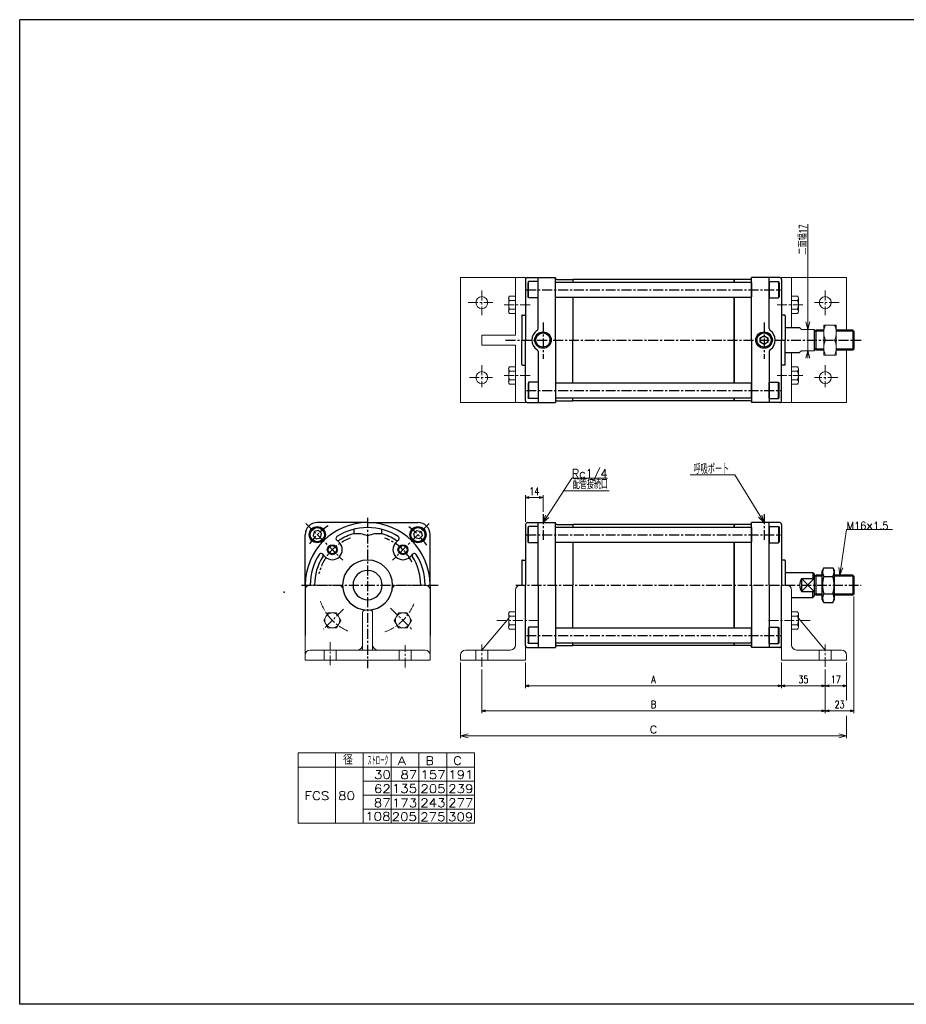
# Model space of a CAD drawing. Header units: millimetres. Extents: x -559 to 559, y -400 to 400.
# Tile 1 of 2: x -559 to 151, y -388 to 400. Entities that reach past the tile are written whole.
import ezdxf
from ezdxf.enums import TextEntityAlignment as Align

# ---------------------------------------------------------------- set-up
doc = ezdxf.new("R2010")
doc.units = ezdxf.units.MM
doc.header["$LTSCALE"] = 0.25
doc.header["$PDSIZE"] = 1
doc.linetypes.add('CENTER', pattern=[50.8, 31.75, -6.35, 6.35, -6.35])
doc.layers.add('Layer0016', color=7, linetype='Continuous')
doc.layers.add('ZUWAKU', color=7, linetype='Continuous')
doc.styles.add('dcStyle0', font='txt.shx', dxfattribs={"width": 0.777778, "bigfont": 'bigfont'})
doc.dimstyles.new('DaDimRotatedStyle', dxfattribs={"dimtxt": 6, "dimasz": 3.000002, "dimexe": 2, "dimexo": 1, "dimgap": 2, "dimtad": 3, "dimdsep": 46, "dimtxsty": 'dcStyle0', "dimblk1": 'OPEN30', "dimblk2": 'OPEN30', "dimsah": 1, "dimcen": 0.09, "dimclrd": 4, "dimclre": 4, "dimclrt": 4, "dimadec": 0, "dimazin": 2, "dimtfac": 1, "dimtdec": 4, "dimtmove": 0, "dimatfit": 0, "dimfxl": 1, "dimarcsym": 0})

# ---------------------------------------------------------------- blocks, each defined once
blk = doc.blocks.new('DC_GROUP_Φ80_1')
at = {"color": 4, "linetype": 'Continuous', "lineweight": 18}
for p, q in [((37.05, -2.46), (32.55, 1.82)), ((37.05, -2.46), (33.93, 2.66)), ((35.3, 3.5), (37.05, -2.46))]:
    blk.add_line(p, q, dxfattribs=at)
blk = doc.blocks.new('DC_GROUP_Φ80_2')
at = {"color": 4, "linetype": 'Continuous', "lineweight": 18}
for p, q in [((72.19, 152.09), (70.58, 158.09)), ((73.8, 158.09), (72.19, 152.09)), ((72.19, 152.09), (72.19, 158.09))]:
    blk.add_line(p, q, dxfattribs=at)
blk = doc.blocks.new('DC_GROUP_Φ80_3')
at = {"color": 4, "linetype": 'Continuous', "lineweight": 18}
for p, q in [((70.58, 129.09), (72.19, 135.09)), ((72.19, 135.09), (73.8, 129.09)), ((72.19, 135.09), (72.19, 129.09))]:
    blk.add_line(p, q, dxfattribs=at)
blk = doc.blocks.new('DC_GROUP_Φ80_18')
at = {"color": 4, "linetype": 'Continuous', "lineweight": 13}
for p, q in [((94.88, 155.59), (84.88, 155.59)), ((84.88, 155.59), (84.88, 131.59)), ((94.88, 131.59), (94.88, 155.59)), ((86.24, 143.59), (93.53, 143.59)), ((84.88, 131.59), (94.88, 131.59))]:
    blk.add_line(p, q, dxfattribs=at)
for centre, start, end in [((98.77, 149.59), 154.41023, 205.58977), ((81, 149.59), 334.41023, 25.58977), ((98.77, 137.59), 154.41023, 205.58977), ((81, 137.59), 334.41023, 25.58977)]:
    blk.add_arc(centre, 13.89, start, end, dxfattribs=at)
blk = doc.blocks.new('DC_GROUP_Φ80_20')
at = {"color": 4, "linetype": 'Continuous', "lineweight": 18}
for p, q in [((97.63, -44.46), (96.93, -38.29)), ((97.63, -44.46), (98.52, -38.53)), ((100.11, -38.77), (97.63, -44.46))]:
    blk.add_line(p, q, dxfattribs=at)
blk = doc.blocks.new('DC_GROUP_Φ80_19')
at = {"color": 4, "linetype": 'Continuous', "lineweight": 13}
for p, q in [((97.63, -44.46), (103.09, -7.97)), ((103.09, -7.97), (139.78, -7.97))]:
    blk.add_line(p, q, dxfattribs=at)
at = {"linetype": 'Continuous'}
blk.add_blockref('DC_GROUP_Φ80_20', (0, 0), dxfattribs=at)
at = {"color": 4, "style": 'dcStyle0', "width": 0.777778}
blk.add_text('M16×1.5', height=6, dxfattribs=at).set_placement((103.09, -7.97), (136.69, -7.97), align=Align.FIT)
blk = doc.blocks.new('DC_GROUP_Φ80_22')
at = {"color": 4, "linetype": 'Continuous', "lineweight": 18}
for p, q in [((-139.95, -2.46), (-138.05, 3.45)), ((-139.95, -2.46), (-136.7, 2.58)), ((-135.35, 1.71), (-139.95, -2.46))]:
    blk.add_line(p, q, dxfattribs=at)
blk = doc.blocks.new('DC_GROUP_Φ80_21')
at = {"color": 4, "linetype": 'Continuous', "lineweight": 13}
for p, q in [((-139.95, -2.46), (-116.94, 33.21)), ((-116.94, 33.21), (-88.24, 33.21))]:
    blk.add_line(p, q, dxfattribs=at)
at = {"linetype": 'Continuous'}
blk.add_blockref('DC_GROUP_Φ80_22', (0, 0), dxfattribs=at)
at = {"color": 4, "style": 'dcStyle0', "width": 0.82}
blk.add_text('Rc1/4', height=7, dxfattribs=at).set_placement((-116.94, 33.21), (-88.24, 33.21), align=Align.FIT)
blk = doc.blocks.new('DC_GROUP_Φ80_25')
at = {"color": 4, "linetype": 'Continuous', "lineweight": 13}
for p, q in [((-312.13, -74.75), (-315.59, -80.75)), ((-305.2, -74.75), (-312.13, -74.75)), ((-301.73, -80.75), (-305.2, -74.75)), ((-315.59, -80.75), (-312.13, -86.75)), ((-305.2, -86.75), (-301.73, -80.75)), ((-312.13, -86.75), (-305.2, -86.75))]:
    blk.add_line(p, q, dxfattribs=at)
blk.add_circle((-308.66, -80.75), 6, dxfattribs=at)
blk = doc.blocks.new('DC_GROUP_Φ80_26')
at = {"color": 4, "linetype": 'Continuous', "lineweight": 13}
for p, q in [((-255.56, -74.75), (-259.02, -80.75)), ((-248.63, -74.75), (-255.56, -74.75)), ((-245.17, -80.75), (-248.63, -74.75)), ((-259.02, -80.75), (-255.56, -86.75)), ((-248.63, -86.75), (-245.17, -80.75)), ((-255.56, -86.75), (-248.63, -86.75))]:
    blk.add_line(p, q, dxfattribs=at)
blk.add_circle((-252.09, -80.75), 6, dxfattribs=at)
blk = doc.blocks.new('DC_GROUP_Φ80_27')
at = {"color": 4, "linetype": 'Continuous', "lineweight": 13}
for p, q in [((-167.45, -75.55), (-167.45, -85.94)), ((-161.95, -73.82), (-166.77, -73.82)), ((-161.95, -77.28), (-166.77, -77.28)), ((-161.95, -73.82), (-161.95, -87.68)), ((-161.95, -84.21), (-166.77, -84.21)), ((-161.95, -87.68), (-166.77, -87.68))]:
    blk.add_line(p, q, dxfattribs=at)
for centre, radius, start, end in [((-164.91, -75.55), 2.55, 137.11671, 222.88329), ((-158.29, -80.75), 9.16, 157.78069, 202.21931), ((-164.91, -85.94), 2.55, 137.11671, 222.88329)]:
    blk.add_arc(centre, radius, start, end, dxfattribs=at)
blk = doc.blocks.new('DC_GROUP_Φ80_28')
at = {"color": 4, "linetype": 'Continuous', "lineweight": 13}
for p, q in [((-167.45, 120.5), (-167.45, 110.11)), ((-161.95, 122.23), (-166.77, 122.23)), ((-161.95, 118.77), (-166.77, 118.77)), ((-161.95, 122.23), (-161.95, 108.37)), ((-161.95, 111.84), (-166.77, 111.84)), ((-161.95, 108.37), (-166.77, 108.37))]:
    blk.add_line(p, q, dxfattribs=at)
for centre, radius, start, end in [((-164.91, 120.5), 2.55, 137.11671, 222.88329), ((-158.29, 115.3), 9.16, 157.78069, 202.21931), ((-164.91, 110.11), 2.55, 137.11671, 222.88329)]:
    blk.add_arc(centre, radius, start, end, dxfattribs=at)
blk = doc.blocks.new('DC_GROUP_Φ80_29')
at = {"color": 4, "linetype": 'Continuous', "lineweight": 13}
for p, q in [((-167.45, 177.07), (-167.45, 166.68)), ((-161.95, 178.8), (-166.77, 178.8)), ((-161.95, 175.34), (-166.77, 175.34)), ((-161.95, 178.8), (-161.95, 164.94)), ((-161.95, 168.41), (-166.77, 168.41)), ((-161.95, 164.94), (-166.77, 164.94))]:
    blk.add_line(p, q, dxfattribs=at)
for centre, radius, start, end in [((-164.91, 177.07), 2.55, 137.11671, 222.88329), ((-158.29, 171.87), 9.16, 157.78069, 202.21931), ((-164.91, 166.68), 2.55, 137.11671, 222.88329)]:
    blk.add_arc(centre, radius, start, end, dxfattribs=at)
blk = doc.blocks.new('DC_GROUP_Φ80_30')
at = {"color": 4, "linetype": 'Continuous', "lineweight": 13}
for p, q in [((59.05, 164.94), (59.05, 178.8)), ((59.05, 178.8), (63.87, 178.8)), ((59.05, 175.34), (63.87, 175.34)), ((64.55, 166.68), (64.55, 177.07)), ((59.05, 168.41), (63.87, 168.41)), ((59.05, 164.94), (63.87, 164.94))]:
    blk.add_line(p, q, dxfattribs=at)
for centre, radius, start, end in [((62, 177.07), 2.55, 317.11671, 42.88329), ((55.39, 171.87), 9.16, 337.78069, 22.21931), ((62, 166.68), 2.55, 317.11671, 42.88329)]:
    blk.add_arc(centre, radius, start, end, dxfattribs=at)
blk = doc.blocks.new('DC_GROUP_Φ80_31')
at = {"color": 4, "linetype": 'Continuous', "lineweight": 13}
for p, q in [((59.05, 108.37), (59.05, 122.23)), ((59.05, 122.23), (63.87, 122.23)), ((59.05, 118.77), (63.87, 118.77)), ((64.55, 110.11), (64.55, 120.5)), ((59.05, 111.84), (63.87, 111.84)), ((59.05, 108.37), (63.87, 108.37))]:
    blk.add_line(p, q, dxfattribs=at)
for centre, radius, start, end in [((62, 120.5), 2.55, 317.11671, 42.88329), ((55.39, 115.3), 9.16, 337.78069, 22.21931), ((62, 110.11), 2.55, 317.11671, 42.88329)]:
    blk.add_arc(centre, radius, start, end, dxfattribs=at)
blk = doc.blocks.new('DC_GROUP_Φ80_32')
at = {"color": 4, "linetype": 'Continuous', "lineweight": 13}
for p, q in [((59.05, -87.68), (59.05, -73.82)), ((59.05, -73.82), (63.87, -73.82)), ((59.05, -77.28), (63.87, -77.28)), ((64.55, -85.94), (64.55, -75.55)), ((59.05, -84.21), (63.87, -84.21)), ((59.05, -87.68), (63.87, -87.68))]:
    blk.add_line(p, q, dxfattribs=at)
for centre, radius, start, end in [((62, -75.55), 2.55, 317.11671, 42.88329), ((55.39, -80.75), 9.16, 337.78069, 22.21931), ((62, -85.94), 2.55, 317.11671, 42.88329)]:
    blk.add_arc(centre, radius, start, end, dxfattribs=at)
blk = doc.blocks.new('DC_GROUP_Φ80_36')
at = {"color": 4, "linetype": 'Continuous', "lineweight": 18}
for p, q in [((-205.95, -173.03), (-199.95, -171.42)), ((-199.95, -174.64), (-205.95, -173.03)), ((-205.95, -173.03), (-199.95, -173.03))]:
    blk.add_line(p, q, dxfattribs=at)
blk = doc.blocks.new('DC_GROUP_Φ80_37')
at = {"color": 4, "linetype": 'Continuous', "lineweight": 18}
for p, q in [((97.05, -171.42), (103.05, -173.03)), ((103.05, -173.03), (97.05, -174.64)), ((103.05, -173.03), (97.05, -173.03))]:
    blk.add_line(p, q, dxfattribs=at)
blk = doc.blocks.new('DC_GROUP_Φ80_35')
at = {"color": 4, "linetype": 'Continuous', "lineweight": 13}
for p, q in [((-205.95, -114.46), (-205.95, -175.03)), ((103.05, -114.46), (103.05, -144.75)), ((103.05, -157.22), (103.05, -175.03)), ((-205.95, -173.03), (103.05, -173.03))]:
    blk.add_line(p, q, dxfattribs=at)
at = {"linetype": 'Continuous'}
for name in ['DC_GROUP_Φ80_36', 'DC_GROUP_Φ80_37']:
    blk.add_blockref(name, (0, 0), dxfattribs=at)
at = {"color": 4, "style": 'dcStyle0'}
blk.add_text('C', height=6, dxfattribs=at).set_placement((-54.45, -171.03), (-48.45, -171.03), align=Align.FIT)
blk = doc.blocks.new('_OPEN30')
at = {"color": 0, "linetype": 'ByBlock', "lineweight": -2}
for p, q in [((-1, 0.267949), (0, 0)), ((0, 0), (-1, -0.267949)), ((0, 0), (-1, 0))]:
    blk.add_line(p, q, dxfattribs=at)
blk = doc.blocks.new('*D38')
at = {"color": 4, "linetype": 'Continuous', "lineweight": 13}
for p, q in [((-153.95, -1.96), (-153.95, 19.54)), ((-153.95, 17.54), (-139.95, 17.54)), ((-139.95, 6.24), (-139.95, 19.54))]:
    blk.add_line(p, q, dxfattribs=at)
at = {"color": 4, "xscale": 3.000002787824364, "yscale": 2.999989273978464}
for p, rotation in [((-153.95, 17.54), 180), ((-139.95, 17.54), 360)]:
    blk.add_blockref('_OPEN30', p, dxfattribs=dict(at, rotation=rotation))
at = {"color": 4, "insert": (-146.95, 19.54), "char_height": 6, "width": 18.75, "attachment_point": 8, "style": 'dcStyle0'}
blk.add_mtext('\\T1.00;14', dxfattribs=at)
blk = doc.blocks.new('*D43')
at = {"color": 4, "linetype": 'Continuous', "lineweight": 13}
for p, q in [((-153.95, -114.46), (-153.95, -135.03)), ((51.05, -114.46), (51.05, -135.03)), ((-153.95, -133.03), (51.05, -133.03))]:
    blk.add_line(p, q, dxfattribs=at)
at = {"color": 4, "xscale": 3.000002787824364, "yscale": 2.999989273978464}
for p, rotation in [((-153.95, -133.03), 180), ((51.05, -133.03), 360)]:
    blk.add_blockref('_OPEN30', p, dxfattribs=dict(at, rotation=rotation))
at = {"color": 4, "insert": (-51.45, -131.03), "char_height": 6, "width": 13.125, "attachment_point": 8, "style": 'dcStyle0'}
blk.add_mtext('\\T1.00;A', dxfattribs=at)
blk = doc.blocks.new('*D44')
at = {"color": 4, "linetype": 'Continuous', "lineweight": 13}
for p, q in [((51.05, -114.46), (51.05, -135.03)), ((86.05, -120.01), (86.05, -135.03)), ((51.05, -133.03), (86.05, -133.03))]:
    blk.add_line(p, q, dxfattribs=at)
at = {"color": 4, "xscale": 3.000002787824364, "yscale": 2.999989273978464}
for p, rotation in [((51.05, -133.03), 180), ((86.05, -133.03), 360)]:
    blk.add_blockref('_OPEN30', p, dxfattribs=dict(at, rotation=rotation))
at = {"color": 4, "insert": (68.55, -131.03), "char_height": 6, "width": 18.75, "attachment_point": 8, "style": 'dcStyle0'}
blk.add_mtext('\\T1.00;35', dxfattribs=at)
blk = doc.blocks.new('*D45')
at = {"color": 4, "linetype": 'Continuous', "lineweight": 13}
for p, q in [((103.05, -114.46), (103.05, -135.03)), ((86.05, -120.01), (86.05, -135.03)), ((86.05, -133.03), (103.05, -133.03))]:
    blk.add_line(p, q, dxfattribs=at)
at = {"color": 4, "xscale": 3.000002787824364, "yscale": 2.999989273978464}
for p, rotation in [((86.05, -133.03), 180), ((103.05, -133.03), 360)]:
    blk.add_blockref('_OPEN30', p, dxfattribs=dict(at, rotation=rotation))
at = {"color": 4, "insert": (94.55, -131.03), "char_height": 6, "width": 18.75, "attachment_point": 8, "style": 'dcStyle0'}
blk.add_mtext('\\T1.00;17', dxfattribs=at)
blk = doc.blocks.new('*D46')
at = {"color": 4, "linetype": 'Continuous', "lineweight": 13}
for p, q in [((-188.95, -120.01), (-188.95, -155.03)), ((86.05, -120.01), (86.05, -155.03)), ((-188.95, -153.03), (86.05, -153.03))]:
    blk.add_line(p, q, dxfattribs=at)
at = {"color": 4, "xscale": 3.000002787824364, "yscale": 2.999989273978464}
for p, rotation in [((-188.95, -153.03), 180), ((86.05, -153.03), 360)]:
    blk.add_blockref('_OPEN30', p, dxfattribs=dict(at, rotation=rotation))
at = {"color": 4, "insert": (-51.45, -151.03), "char_height": 6, "width": 13.125, "attachment_point": 8, "style": 'dcStyle0'}
blk.add_mtext('\\T1.00;B', dxfattribs=at)
blk = doc.blocks.new('*D47')
at = {"color": 4, "linetype": 'Continuous', "lineweight": 13}
for p, q in [((109.05, -61.65), (109.05, -155.03)), ((86.05, -120.01), (86.05, -155.03)), ((86.05, -153.03), (109.05, -153.03))]:
    blk.add_line(p, q, dxfattribs=at)
at = {"color": 4, "xscale": 3.000002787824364, "yscale": 2.999989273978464}
for p, rotation in [((86.05, -153.03), 180), ((109.05, -153.03), 360)]:
    blk.add_blockref('_OPEN30', p, dxfattribs=dict(at, rotation=rotation))
at = {"color": 4, "insert": (97.55, -151.03), "char_height": 6, "width": 18.75, "attachment_point": 8, "style": 'dcStyle0'}
blk.add_mtext('\\T1.00;23', dxfattribs=at)
blk = doc.blocks.new('DC_GROUP_Φ80_4')
at = {"layer": 'Layer0016', "color": 4, "linetype": 'Continuous', "lineweight": 25}
for p, q in [((-151.45, 109.78), (-151.95, 108.92)), ((-151.95, 108.92), (-151.95, 97.65)), ((-143.95, 109.78), (-151.45, 109.78)), ((-151.45, 109.78), (-151.45, 96.78)), ((-143.95, 109.78), (-143.95, 96.78)), ((-151.45, 96.78), (-151.95, 97.65)), ((-143.95, 96.78), (-151.45, 96.78))]:
    blk.add_line(p, q, dxfattribs=at)
blk = doc.blocks.new('DC_GROUP_Φ80_5')
at = {"layer": 'Layer0016', "color": 4, "linetype": 'Continuous', "lineweight": 25}
for p, q in [((41.05, 96.78), (41.05, 109.78)), ((41.05, 109.78), (48.55, 109.78)), ((48.55, 109.78), (49.05, 108.92)), ((48.55, 96.78), (48.55, 109.78)), ((49.05, 97.65), (49.05, 108.92)), ((41.05, 96.78), (48.55, 96.78)), ((48.55, 96.78), (49.05, 97.65))]:
    blk.add_line(p, q, dxfattribs=at)
blk = doc.blocks.new('DC_GROUP_Φ80_6')
at = {"layer": 'Layer0016', "color": 4, "linetype": 'Continuous', "lineweight": 25}
for p, q in [((-151.45, 190.39), (-151.95, 189.53)), ((-151.95, 178.26), (-151.95, 189.53)), ((-143.95, 190.39), (-151.45, 190.39)), ((-151.45, 177.39), (-151.45, 190.39)), ((-143.95, 177.39), (-143.95, 190.39)), ((-151.45, 177.39), (-151.95, 178.26)), ((-143.95, 177.39), (-151.45, 177.39))]:
    blk.add_line(p, q, dxfattribs=at)
blk = doc.blocks.new('DC_GROUP_Φ80_7')
at = {"layer": 'Layer0016', "color": 4, "linetype": 'Continuous', "lineweight": 25}
for p, q in [((41.05, 190.39), (41.05, 177.39)), ((41.05, 190.39), (48.55, 190.39)), ((48.55, 190.39), (49.05, 189.53)), ((48.55, 190.39), (48.55, 177.39)), ((49.05, 189.53), (49.05, 178.26)), ((41.05, 177.39), (48.55, 177.39)), ((48.55, 177.39), (49.05, 178.26))]:
    blk.add_line(p, q, dxfattribs=at)
blk = doc.blocks.new('DC_GROUP_Φ80_8')
at = {"layer": 'Layer0016', "color": 4, "linetype": 'Continuous', "lineweight": 25}
for p, q in [((-323.13, -9.71), (-324.02, -13.06)), ((-324.02, -13.06), (-321.57, -15.51)), ((-319.78, -8.82), (-323.13, -9.71)), ((-321.57, -15.51), (-318.23, -14.61)), ((-317.33, -11.27), (-319.78, -8.82)), ((-318.23, -14.61), (-317.33, -11.27))]:
    blk.add_line(p, q, dxfattribs=at)
for radius in [6.5, 5.63]:
    blk.add_circle((-320.68, -12.16), radius, dxfattribs=at)
blk = doc.blocks.new('DC_GROUP_Φ80_9')
at = {"layer": 'Layer0016', "color": 4, "linetype": 'Continuous', "lineweight": 25}
for p, q in [((84.91, -38.61), (83.55, -40.96)), ((84.91, -38.61), (92.19, -38.61)), ((92.19, -38.61), (93.55, -40.96)), ((83.55, -63.96), (83.55, -40.96)), ((84.91, -45.53), (92.19, -45.53)), ((93.55, -63.96), (93.55, -40.96)), ((84.91, -59.39), (92.19, -59.39)), ((84.91, -66.32), (83.55, -63.96)), ((84.91, -66.32), (92.19, -66.32)), ((92.19, -66.32), (93.55, -63.96))]:
    blk.add_line(p, q, dxfattribs=at)
for centre, radius, start, end in [((89.97, -42.07), 6.13, 145.61111, 214.38889), ((87.13, -42.07), 6.13, 325.61111, 34.38889), ((106.77, -52.46), 22.93, 162.41112, 197.5889), ((70.33, -52.46), 22.93, 342.41111, 17.58889), ((89.97, -62.86), 6.13, 145.61111, 214.38889), ((87.13, -62.86), 6.13, 325.61111, 34.38889)]:
    blk.add_arc(centre, radius, start, end, dxfattribs=at)
blk = doc.blocks.new('DC_GROUP_Φ80_10')
at = {"layer": 'Layer0016', "color": 4, "linetype": 'Continuous', "lineweight": 25}
for p, q in [((-243.42, -11.27), (-240.97, -8.82)), ((-242.53, -14.61), (-243.42, -11.27)), ((-239.18, -15.51), (-242.53, -14.61)), ((-240.97, -8.82), (-237.63, -9.71)), ((-236.73, -13.06), (-239.18, -15.51)), ((-237.63, -9.71), (-236.73, -13.06))]:
    blk.add_line(p, q, dxfattribs=at)
for radius in [6.5, 5.63]:
    blk.add_circle((-240.08, -12.16), radius, dxfattribs=at)
blk = doc.blocks.new('DC_GROUP_Φ80_12')
at = {"layer": 'Layer0016', "color": 4, "linetype": 'Continuous', "lineweight": 25}
for p, q in [((-151.45, -5.66), (-151.95, -6.52)), ((-151.95, -17.79), (-151.95, -6.52)), ((-143.95, -5.66), (-151.45, -5.66)), ((-151.45, -18.66), (-151.45, -5.66)), ((-143.95, -18.66), (-143.95, -5.66)), ((-151.45, -18.66), (-151.95, -17.79)), ((-143.95, -18.66), (-151.45, -18.66))]:
    blk.add_line(p, q, dxfattribs=at)
blk = doc.blocks.new('DC_GROUP_Φ80_13')
at = {"layer": 'Layer0016', "color": 4, "linetype": 'Continuous', "lineweight": 25}
for p, q in [((41.05, -5.66), (41.05, -18.66)), ((41.05, -5.66), (48.55, -5.66)), ((48.55, -5.66), (49.05, -6.52)), ((48.55, -5.66), (48.55, -18.66)), ((49.05, -6.52), (49.05, -17.79)), ((41.05, -18.66), (48.55, -18.66)), ((48.55, -18.66), (49.05, -17.79))]:
    blk.add_line(p, q, dxfattribs=at)
blk = doc.blocks.new('DC_GROUP_Φ80_14')
at = {"layer": 'Layer0016', "color": 4, "linetype": 'Continuous', "lineweight": 25}
for p, q in [((-151.45, -86.27), (-151.95, -87.13)), ((-143.95, -86.27), (-151.45, -86.27)), ((-151.45, -86.27), (-151.45, -99.27)), ((-143.95, -86.27), (-143.95, -99.27)), ((-151.95, -87.13), (-151.95, -98.4)), ((-151.45, -99.27), (-151.95, -98.4)), ((-143.95, -99.27), (-151.45, -99.27))]:
    blk.add_line(p, q, dxfattribs=at)
blk = doc.blocks.new('DC_GROUP_Φ80_15')
at = {"layer": 'Layer0016', "color": 4, "linetype": 'Continuous', "lineweight": 25}
for p, q in [((41.05, -99.27), (41.05, -86.27)), ((41.05, -86.27), (48.55, -86.27)), ((48.55, -86.27), (49.05, -87.13)), ((48.55, -99.27), (48.55, -86.27)), ((49.05, -98.4), (49.05, -87.13)), ((41.05, -99.27), (48.55, -99.27)), ((48.55, -99.27), (49.05, -98.4))]:
    blk.add_line(p, q, dxfattribs=at)

msp = doc.modelspace()

# ---------------------------------------------------------------- linework, layer by layer
at = {"color": 4, "linetype": 'Continuous', "lineweight": 13}
for p, q in [((72.192, 236.287), (72.192, 152.087)), ((-205.951, 193.587), (-205.951, 93.587)), ((-153.951, 193.587), (-205.951, 193.587)), ((-161.951, 193.587), (-161.951, 147.587)), ((-153.951, 193.587), (-153.951, 93.587)), ((51.049, 193.587), (103.049, 193.587)), ((51.049, 193.587), (51.049, 93.587)), ((51.049, 193.587), (51.049, 93.587)), ((59.049, 193.587), (59.049, 153.587)), ((103.049, 193.587), (103.049, 151.587)), ((65.549, 153.587), (67.049, 152.087)), ((67.049, 152.087), (77.049, 152.087)), ((72.192, 135.087), (72.192, 152.087)), ((-161.951, 147.587), (-188.951, 147.587)), ((-188.951, 147.587), (-188.951, 139.587)), ((-188.951, 139.587), (-161.951, 139.587)), ((-161.951, 139.587), (-161.951, 93.587)), ((65.549, 133.587), (67.049, 135.087)), ((77.049, 135.087), (67.049, 135.087)), ((72.192, 130.087), (72.192, 135.087)), ((103.049, 135.587), (103.049, 93.587)), ((59.049, 133.587), (59.049, 93.587)), ((-153.951, 93.587), (-205.951, 93.587)), ((51.049, 93.587), (103.049, 93.587)), ((13.776, 35.732), (-22.035, 35.732)), ((37.049, -2.463), (13.776, 35.732)), ((-87.042, 22.954), (-123.553, 22.954)), ((-326.378, -52.463), (-304.042, -52.463)), ((-256.713, -52.463), (-234.378, -52.463)), ((-153.951, -52.463), (-157.951, -52.463)), ((-153.951, -52.463), (-153.951, -112.463)), ((51.049, -52.463), (51.049, -112.463)), ((51.049, -52.463), (55.049, -52.463)), ((-330.378, -112.463), (-330.378, -56.463)), ((-230.378, -56.463), (-230.378, -112.463)), ((-161.951, -100.463), (-161.951, -56.463)), ((59.049, -100.463), (59.049, -56.463)), ((-284.378, -104.463), (-284.378, -74.463)), ((-282.378, -72.463), (-278.378, -72.463)), ((-276.378, -74.463), (-276.378, -104.463)), ((-188.951, -104.463), (-167.451, -78.981)), ((86.049, -104.463), (64.549, -78.981)), ((-330.378, -108.463), (-330.378, -112.463)), ((-272.378, -104.463), (-326.378, -104.463)), ((-272.378, -104.463), (-234.378, -104.463)), ((-230.378, -108.463), (-230.378, -112.463)), ((-205.951, -112.463), (-205.951, -108.463)), ((-201.951, -104.463), (-165.951, -104.463)), ((99.049, -104.463), (63.049, -104.463)), ((103.049, -112.463), (103.049, -108.463)), ((-230.378, -112.463), (-330.378, -112.463)), ((-153.951, -112.463), (-205.951, -112.463)), ((51.049, -112.463), (103.049, -112.463)), ((-335.907, -186.874), (-194.823, -186.874)), ((-335.907, -186.874), (-335.907, -243.124)), ((-306.185, -186.874), (-306.185, -243.124)), ((-283.912, -186.874), (-283.912, -243.124)), ((-261.64, -186.874), (-261.64, -243.124)), ((-239.367, -186.874), (-239.367, -243.124)), ((-217.095, -186.874), (-217.095, -243.124)), ((-194.823, -186.874), (-194.823, -243.124)), ((-335.907, -198.124), (-194.823, -198.124)), ((-283.912, -209.374), (-194.823, -209.374)), ((-283.86, -220.624), (-194.823, -220.624)), ((-283.912, -231.874), (-194.823, -231.874)), ((-336.29, -243.124), (-194.823, -243.124))]:
    msp.add_line(p, q, dxfattribs=at)
at = {"color": 4, "linetype": 'CENTER', "lineweight": 13}
for p, q in [((-188.951, 183.209), (-188.951, 163.455)), ((86.049, 183.209), (86.049, 163.455)), ((-200.002, 173.587), (-180.249, 173.587)), ((97.101, 173.587), (77.348, 173.587)), ((-150.353, 171.872), (-171.582, 171.872)), ((47.452, 171.872), (67.983, 171.872)), ((-188.951, 123.514), (-188.951, 105.965)), ((86.049, 123.514), (86.049, 105.965)), ((-198.917, 113.587), (-180.466, 113.587)), ((-150.353, 115.303), (-171.582, 115.303)), ((47.452, 115.303), (67.983, 115.303)), ((96.016, 113.587), (77.565, 113.587)), ((-262.01, -70.831), (-245.022, -87.818)), ((-299.707, -71.793), (-315.733, -87.818)), ((-176.838, -80.747), (-141.835, -80.747)), ((73.937, -80.747), (38.934, -80.747)), ((-310.378, -116.659), (-310.378, -98.156)), ((-250.378, -118.556), (-250.378, -100.528)), ((-188.951, -118.007), (-188.951, -100.148)), ((86.049, -118.007), (86.049, -100.148)), ((-315.128, -104.463), (-315.128, -112.463)), ((-305.628, -104.463), (-305.628, -112.463)), ((-255.128, -104.463), (-255.128, -112.463)), ((-245.628, -104.463), (-245.628, -112.463)), ((-193.701, -104.463), (-193.701, -112.463)), ((-184.201, -104.463), (-184.201, -112.463)), ((81.299, -104.463), (81.299, -112.463)), ((90.799, -104.463), (90.799, -112.463))]:
    msp.add_line(p, q, dxfattribs=at)
at = {"color": 4, "linetype": 'CENTER', "lineweight": 25}
for p, q in [((-139.951, 157.651), (-139.951, 128.646)), ((37.049, 157.651), (37.049, 128.646))]:
    msp.add_line(p, q, dxfattribs=at)
at = {"color": 4, "linetype": 'Continuous', "lineweight": 13}
for centre in [(-188.951, 173.587), (86.049, 173.587), (-188.951, 113.587), (86.049, 113.587)]:
    msp.add_circle(centre, 4.75, dxfattribs=at)
at = {"color": 4, "linetype": 'Continuous', "lineweight": 25}
for centre, radius in [((-139.951, 143.587), 6.6), ((37.049, 143.587), 6.6), ((-139.951, 143.587), 5.7), ((37.049, 143.587), 5.7)]:
    msp.add_circle(centre, radius, dxfattribs=at)
for centre, radius, start, end in [((-139.951, 143.587), 9, 123.055731, 236.944269), ((-145.951, 152.807), 2, 303.055731, 0), ((43.049, 152.807), 2, 180, 236.944269), ((37.049, 143.587), 9, 303.055731, 56.944269), ((-145.951, 134.368), 2, 0, 56.944269), ((43.049, 134.368), 2, 123.055731, 180)]:
    msp.add_arc(centre, radius, start, end, dxfattribs=at)
at = {"color": 4, "linetype": 'Continuous', "lineweight": 13}
for centre, radius, start, end in [((-326.378, -56.463), 4, 90, 180), ((-304.042, -56.463), 4, 9.594068, 90), ((-256.713, -56.463), 4, 90, 170.405932), ((-234.378, -56.463), 4, 0, 90), ((-157.951, -56.463), 4, 90, 180), ((55.049, -56.463), 4, 0, 90), ((-280.378, -52.463), 20, 189.594068, 350.405932), ((-282.378, -74.463), 2, 90, 180), ((-278.378, -74.463), 2, 0, 90), ((-288.378, -100.463), 4, 270, 0), ((-272.378, -100.463), 4, 180, 270), ((-165.951, -100.463), 4, 270, 0), ((63.049, -100.463), 4, 180, 270), ((-326.378, -108.463), 4, 90, 180), ((-234.378, -108.463), 4, 0, 90), ((-201.951, -108.463), 4, 90, 180), ((99.049, -108.463), 4, 0, 90)]:
    msp.add_arc(centre, radius, start, end, dxfattribs=at)
at = {"color": 4, "linetype": 'CENTER', "lineweight": 13}
for start, end in [(198.881319, 249.173021), (290.146414, 339.499022)]:
    msp.add_arc((-280.378, -52.463), 40, start, end, dxfattribs=at)
at = {"color": 4, "linetype": 'Continuous'}
msp.add_point((-347.226, -58.049), dxfattribs=at)
at = {"layer": 'Layer0016', "color": 4, "linetype": 'Continuous', "lineweight": 25}
for p, q in [((-153.951, 192.087), (-153.951, 143.587)), ((-152.451, 193.587), (-129.951, 193.587)), ((-143.951, 152.807), (-143.951, 193.587)), ((-129.951, 143.587), (-129.951, 193.587)), ((-129.751, 189.892), (-129.951, 189.692)), ((-129.751, 189.892), (26.849, 189.892)), ((-128.951, 192.087), (-115.951, 192.087)), ((-115.951, 192.087), (-115.951, 189.892)), ((13.049, 192.087), (-115.951, 192.087)), ((13.049, 192.087), (13.049, 189.892)), ((26.049, 192.087), (13.049, 192.087)), ((13.049, 189.892), (13.049, 192.087)), ((27.049, 189.692), (26.849, 189.892)), ((49.549, 193.587), (27.049, 193.587)), ((27.049, 143.587), (27.049, 193.587)), ((27.049, 189.692), (27.049, 178.092)), ((41.049, 152.807), (41.049, 193.587)), ((51.049, 192.087), (51.049, 143.587)), ((-129.951, 178.092), (-129.751, 177.892)), ((-129.751, 177.892), (27.049, 177.892)), ((-115.951, 177.892), (-115.951, 143.587)), ((13.049, 177.892), (13.049, 143.587)), ((13.049, 143.587), (13.049, 177.892)), ((27.049, 178.092), (26.849, 177.892)), ((-156.951, 163.087), (-156.951, 143.587)), ((-156.451, 163.587), (-153.951, 163.587)), ((53.549, 163.587), (51.049, 163.587)), ((54.049, 163.087), (54.049, 143.587)), ((54.049, 153.587), (65.549, 153.587)), ((77.049, 152.087), (77.049, 135.087)), ((84.882, 151.587), (78.549, 151.587)), ((78.549, 151.587), (78.549, 135.587)), ((84.882, 150.777), (78.549, 150.777)), ((108.239, 151.587), (94.882, 151.587)), ((109.049, 150.777), (94.882, 150.777)), ((108.239, 151.587), (109.049, 150.777)), ((108.239, 151.587), (108.239, 135.587)), ((109.049, 150.777), (109.049, 136.397)), ((-156.951, 124.087), (-156.951, 143.587)), ((-153.951, 95.087), (-153.951, 143.587)), ((-129.951, 143.587), (-129.951, 93.587)), ((-115.951, 109.282), (-115.951, 143.587)), ((13.049, 109.282), (13.049, 143.587)), ((13.049, 143.587), (13.049, 109.282)), ((27.049, 143.587), (27.049, 93.587)), ((34.049, 145.31), (37.049, 147.042)), ((34.049, 141.846), (34.049, 145.31)), ((37.049, 140.113), (34.049, 141.846)), ((37.049, 147.042), (40.049, 145.31)), ((40.049, 141.846), (37.049, 140.113)), ((40.049, 145.31), (40.049, 141.846)), ((51.049, 95.087), (51.049, 143.587)), ((54.049, 124.087), (54.049, 143.587)), ((-143.951, 134.368), (-143.951, 93.587)), ((41.049, 134.368), (41.049, 93.587)), ((84.882, 136.397), (78.549, 136.397)), ((84.882, 135.587), (78.549, 135.587)), ((108.239, 135.587), (94.743, 135.587)), ((109.049, 136.397), (94.837, 136.397)), ((108.239, 135.587), (109.049, 136.397)), ((54.049, 133.587), (65.549, 133.587)), ((-156.451, 123.587), (-153.951, 123.587)), ((53.549, 123.587), (51.049, 123.587)), ((-129.951, 109.082), (-129.751, 109.282)), ((-129.751, 109.282), (27.049, 109.282)), ((27.049, 109.082), (26.849, 109.282)), ((27.049, 97.482), (27.049, 109.082)), ((-129.751, 97.282), (-129.951, 97.482)), ((-129.751, 97.282), (26.849, 97.282)), ((-128.951, 95.087), (-115.951, 95.087)), ((-115.951, 95.087), (-115.951, 97.282)), ((13.049, 95.087), (-115.951, 95.087)), ((13.049, 95.087), (13.049, 97.282)), ((13.049, 97.282), (13.049, 95.087)), ((26.049, 95.087), (13.049, 95.087)), ((27.049, 97.482), (26.849, 97.282)), ((-152.451, 93.587), (-129.951, 93.587)), ((49.549, 93.587), (27.049, 93.587)), ((-280.378, -2.463), (-320.678, -2.463)), ((-291.378, -7.798), (-291.378, -11.411)), ((-280.378, -2.463), (-240.078, -2.463)), ((-269.378, -7.798), (-269.378, -11.411)), ((-153.951, -3.963), (-153.951, -52.463)), ((-152.451, -2.463), (-129.951, -2.463)), ((-143.951, -52.463), (-143.951, -2.463)), ((-129.951, -52.463), (-129.951, -2.463)), ((-129.751, -6.158), (-129.951, -6.358)), ((-129.751, -6.158), (26.849, -6.158)), ((-128.951, -3.963), (-115.951, -3.963)), ((-115.951, -3.963), (-115.951, -6.158)), ((13.049, -3.963), (-115.951, -3.963)), ((13.049, -3.963), (13.049, -6.158)), ((26.049, -3.963), (13.049, -3.963)), ((13.049, -6.158), (13.049, -3.963)), ((27.049, -6.358), (26.849, -6.158)), ((49.549, -2.463), (27.049, -2.463)), ((27.049, -52.463), (27.049, -2.463)), ((27.049, -6.358), (27.049, -17.958)), ((41.049, -52.463), (41.049, -2.463)), ((51.049, -3.963), (51.049, -52.463)), ((-330.378, -52.463), (-330.378, -12.163)), ((-230.378, -52.463), (-230.378, -12.163)), ((-303.005, -18.522), (-305.241, -16.286)), ((-257.75, -18.522), (-255.514, -16.286)), ((-129.951, -17.958), (-129.751, -18.158)), ((-129.751, -18.158), (27.049, -18.158)), ((-115.951, -18.158), (-115.951, -52.463)), ((13.049, -18.158), (13.049, -52.463)), ((13.049, -52.463), (13.049, -18.158)), ((27.049, -17.958), (26.849, -18.158)), ((-314.319, -29.836), (-316.555, -27.599)), ((-246.437, -29.836), (-244.2, -27.599)), ((-156.951, -32.963), (-156.951, -52.463)), ((-156.451, -32.463), (-153.951, -32.463)), ((53.549, -32.463), (51.049, -32.463)), ((54.049, -32.963), (54.049, -52.463)), ((54.049, -42.463), (76.049, -42.463)), ((67.049, -47.193), (67.049, -57.733)), ((67.049, -47.193), (77.049, -47.193)), ((67.049, -57.733), (77.049, -47.193)), ((67.049, -47.193), (77.049, -57.733)), ((76.049, -42.463), (76.049, -47.193)), ((77.049, -43.463), (76.049, -42.463)), ((77.049, -43.463), (77.049, -61.463)), ((83.549, -44.463), (78.549, -44.463)), ((78.549, -44.463), (78.549, -60.463)), ((83.549, -45.273), (78.549, -45.273)), ((108.239, -44.463), (93.549, -44.463)), ((109.049, -45.273), (93.549, -45.273)), ((108.239, -44.463), (109.049, -45.273)), ((108.239, -44.463), (108.239, -60.463)), ((109.049, -45.273), (109.049, -59.653)), ((-330.378, -52.463), (-330.378, -92.763)), ((-230.378, -52.463), (-230.378, -92.763)), ((-153.951, -100.963), (-153.951, -52.463)), ((-143.951, -52.463), (-143.951, -102.463)), ((-129.951, -52.463), (-129.951, -102.463)), ((-115.951, -86.768), (-115.951, -52.463)), ((13.049, -86.768), (13.049, -52.463)), ((13.049, -52.463), (13.049, -86.768)), ((27.049, -52.463), (27.049, -102.463)), ((41.049, -52.463), (41.049, -102.463)), ((51.049, -100.963), (51.049, -52.463)), ((59.049, -62.463), (76.049, -62.463)), ((67.049, -57.733), (77.049, -57.733)), ((76.049, -62.463), (76.049, -57.733)), ((77.049, -61.463), (76.049, -62.463)), ((83.549, -59.653), (78.549, -59.653)), ((83.549, -60.463), (78.549, -60.463)), ((109.049, -59.653), (93.549, -59.653)), ((108.239, -60.463), (93.549, -60.463)), ((108.239, -60.463), (109.049, -59.653)), ((-129.951, -86.968), (-129.751, -86.768)), ((-129.751, -86.768), (27.049, -86.768)), ((27.049, -86.968), (26.849, -86.768)), ((27.049, -98.568), (27.049, -86.968)), ((-129.751, -98.768), (-129.951, -98.568)), ((-129.751, -98.768), (26.849, -98.768)), ((-128.951, -100.963), (-115.951, -100.963)), ((-115.951, -100.963), (-115.951, -98.768)), ((13.049, -100.963), (-115.951, -100.963)), ((13.049, -100.963), (13.049, -98.768)), ((13.049, -98.768), (13.049, -100.963)), ((26.049, -100.963), (13.049, -100.963)), ((27.049, -98.568), (26.849, -98.768)), ((-152.451, -102.463), (-129.951, -102.463)), ((49.549, -102.463), (27.049, -102.463))]:
    msp.add_line(p, q, dxfattribs=at)
at = {"layer": 'Layer0016', "color": 4, "linetype": 'CENTER', "lineweight": 25}
for p, q in [((-153.242, 183.892), (50.103, 183.892)), ((-169.927, 143.587), (114.672, 143.587)), ((-153.242, 103.282), (50.103, 103.282)), ((-280.378, 1.35), (-280.378, -118.999)), ((-139.951, 4.24), (-139.951, -17.353)), ((37.049, 4.24), (37.049, -16.568)), ((-329.767, -3.074), (-300.318, -32.523)), ((-230.989, -3.074), (-260.437, -32.523)), ((-153.242, -12.158), (50.103, -12.158)), ((-333.457, -52.463), (-223.206, -52.463)), ((-161.84, -52.463), (114.672, -52.463)), ((-153.242, -92.768), (50.103, -92.768))]:
    msp.add_line(p, q, dxfattribs=at)
at = {"layer": 'Layer0016', "color": 4, "linetype": 'Continuous', "lineweight": 25}
for centre, radius in [((37.049, 143.578), 6.5), ((37.049, 143.578), 5.7), ((37.049, 143.578), 3), ((-308.662, -24.179), 4), ((-308.662, -24.179), 3.3), ((-252.093, -24.179), 4), ((-252.093, -24.179), 3.3)]:
    msp.add_circle(centre, radius, dxfattribs=at)
for centre, radius, start, end in [((-152.451, 192.087), 1.5, 90, 180), ((-128.951, 193.087), 1, 180, 270), ((26.049, 193.087), 1, 270, 0), ((49.549, 192.087), 1.5, 0, 90), ((-156.451, 163.087), 0.5, 90, 180), ((53.549, 163.087), 0.5, 0, 90), ((77.799, 151.527), 0.75, 180, 0), ((77.799, 135.647), 0.75, 355.426079, 180), ((-156.451, 124.087), 0.5, 180, 270), ((53.549, 124.087), 0.5, 270, 0), ((-152.451, 95.087), 1.5, 180, 270), ((-128.951, 94.087), 1, 90, 180), ((26.049, 94.087), 1, 0, 90), ((49.549, 95.087), 1.5, 270, 0), ((-320.678, -12.163), 9.7, 90, 180), ((-280.378, -52.463), 50, 90, 180), ((-280.378, -52.463), 46, 90, 122.271056), ((-280.378, -52.463), 50, 0, 90), ((-280.378, -52.463), 46, 57.728944, 90), ((-240.078, -12.163), 9.7, 0, 90), ((-152.451, -3.963), 1.5, 90, 180), ((-128.951, -2.963), 1, 180, 270), ((26.049, -2.963), 1, 270, 0), ((49.549, -3.963), 1.5, 0, 90), ((-304.004, -15.048), 1.75, 122.271056, 302.271056), ((-280.378, -52.463), 42.5, 105.000266, 122.271056), ((-289.493, -36.34), 25, 68.949298, 94.322715), ((-271.262, -36.34), 25, 85.677285, 111.050702), ((-280.378, -52.463), 42.5, 57.728944, 74.999734), ((-256.751, -15.048), 1.75, 237.728944, 57.728944), ((-308.662, -24.179), 8, 225, 45), ((-252.093, -24.179), 8, 135, 315), ((-280.378, -52.463), 46, 147.728944, 180), ((-280.378, -52.463), 42.5, 147.728944, 180), ((-317.792, -28.837), 1.75, 327.728944, 147.728944), ((-242.963, -28.837), 1.75, 32.271056, 212.271056), ((-280.378, -52.463), 42.5, 0, 32.271056), ((-280.378, -52.463), 46, 0, 32.271056), ((-280.378, -52.463), 20, 90, 270), ((-280.378, -52.463), 20, 270, 90), ((-156.451, -32.963), 0.5, 90, 180), ((53.549, -32.963), 0.5, 0, 90), ((-280.378, -52.463), 11.7, 90, 270), ((-280.378, -52.463), 11.7, 270, 90), ((75.557, -52.463), 10.008, 148.224116, 211.775884), ((77.799, -44.523), 0.75, 180, 0), ((77.799, -60.403), 0.75, 355.426079, 180), ((-152.451, -100.963), 1.5, 180, 270), ((-128.951, -101.963), 1, 90, 180), ((26.049, -101.963), 1, 0, 90), ((49.549, -100.963), 1.5, 270, 0)]:
    msp.add_arc(centre, radius, start, end, dxfattribs=at)
at = {"layer": 'Layer0016', "color": 4, "linetype": 'CENTER', "lineweight": 25}
for radius, start, end in [(57, 123.824023, 146.074865), (57, 33.925135, 56.175977), (40, 109.929517, 167.188159), (40, 27.401068, 70.070483)]:
    msp.add_arc((-280.378, -52.463), radius, start, end, dxfattribs=at)
at = {"layer": 'ZUWAKU', "color": 5, "linetype": 'Continuous', "lineweight": 25}
for p, q in [((547, 400), (-559, 400)), ((-559, -388), (-559, 400)), ((559, -388), (-559, -388))]:
    msp.add_line(p, q, dxfattribs=at)

# ---------------------------------------------------------------- block references
at = {"linetype": 'Continuous'}
for name in ['DC_GROUP_Φ80_29', 'DC_GROUP_Φ80_30', 'DC_GROUP_Φ80_2', 'DC_GROUP_Φ80_18', 'DC_GROUP_Φ80_3', 'DC_GROUP_Φ80_28', 'DC_GROUP_Φ80_31', 'DC_GROUP_Φ80_21', 'DC_GROUP_Φ80_1', 'DC_GROUP_Φ80_19', 'DC_GROUP_Φ80_25', 'DC_GROUP_Φ80_26', 'DC_GROUP_Φ80_27', 'DC_GROUP_Φ80_32', 'DC_GROUP_Φ80_35']:
    msp.add_blockref(name, (0, 0), dxfattribs=at)
at = {"layer": 'Layer0016', "linetype": 'Continuous'}
for name in ['DC_GROUP_Φ80_6', 'DC_GROUP_Φ80_7', 'DC_GROUP_Φ80_4', 'DC_GROUP_Φ80_5', 'DC_GROUP_Φ80_8', 'DC_GROUP_Φ80_10', 'DC_GROUP_Φ80_12', 'DC_GROUP_Φ80_13', 'DC_GROUP_Φ80_9', 'DC_GROUP_Φ80_14', 'DC_GROUP_Φ80_15']:
    msp.add_blockref(name, (0, 0), dxfattribs=at)

# ---------------------------------------------------------------- texts
at = {"color": 4, "style": 'dcStyle0', "width": 0.714286}
msp.add_text('二面幅17', height=6, rotation=90, dxfattribs=at).set_placement((71.192, 211.995), (71.192, 235.995), align=Align.FIT)
at = {"color": 4, "style": 'dcStyle0'}
for s, height, width, p, p2 in [('呼吸ポート', 7, 0.683333, (-19.501, 36.562), (9.199, 36.562)), ('配管接続口', 7, 0.666667, (-116.035, 24.468), (-88.035, 24.468)), ('   径', 6.75, 0.952381, (-319.205, -196.06), (-292.205, -196.06)), ('ストローク', 6.75, 0.416667, (-280.538, -196.625), (-263.663, -196.625))]:
    msp.add_text(s, height=height, dxfattribs=dict(at, width=width)).set_placement(p, p2, align=Align.FIT)
for s, p, p2 in [('A', (-256.404, -196.347), (-249.654, -196.347)), ('B', (-234.132, -196.347), (-227.382, -196.347)), ('C', (-211.859, -196.347), (-205.109, -196.347)), ('30', (-275.302, -207.597), (-261.802, -207.597)), ('87', (-254.154, -207.597), (-240.654, -207.597)), ('157', (-238.116, -207.597), (-217.866, -207.597)), ('191', (-215.843, -207.597), (-195.593, -207.597)), ('62', (-275.361, -218.847), (-261.861, -218.847)), ('135', (-261.021, -218.683), (-240.771, -218.683)), ('205', (-238.176, -218.847), (-217.926, -218.847)), ('239', (-215.903, -218.847), (-195.653, -218.847)), ('FCS 80', (-330.997, -224.472), (-290.497, -224.472)), ('87', (-275.421, -230.097), (-261.921, -230.097)), ('173', (-260.912, -230.213), (-240.662, -230.213)), ('243', (-238.236, -230.097), (-217.986, -230.097)), ('277', (-215.963, -230.097), (-195.713, -230.097)), ('108', (-282.326, -241.024), (-262.076, -241.024)), ('205', (-261.141, -241.183), (-240.891, -241.183)), ('275', (-238.296, -241.347), (-218.046, -241.347)), ('309', (-216.023, -241.347), (-195.773, -241.347))]:
    msp.add_text(s, height=6.75, dxfattribs=at).set_placement(p, p2, align=Align.FIT)

# ---------------------------------------------------------------- dimensions: what is measured, and where the dimension line sits
at = {"linetype": 'Continuous', "lineweight": 13}
for base, p1, p2, picture, middle in [((-139.951, 17.537), (-153.951, -2.963), (-139.951, 5.24), '*D38', (-146.951, 17.537)), ((109.049, -153.03), (86.049, -119.007), (109.049, -60.653), '*D47', (97.549, -153.03)), ((86.049, -133.03), (51.049, -113.463), (86.049, -119.007), '*D44', (68.549, -133.03)), ((103.049, -133.03), (86.049, -119.007), (103.049, -113.463), '*D45', (94.549, -133.03))]:
    dim = msp.add_linear_dim(base=base, p1=p1, p2=p2, dimstyle='DaDimRotatedStyle', override={"dimtxt": 6, "dimasz": 3.000002, "dimexe": 2, "dimexo": 1, "dimgap": 2, "dimtad": 3, "dimtih": 0, "dimtoh": 0, "dimdec": 2, "dimzin": 8, "dimtxsty": 'dcStyle0', "dimblk1": 'OPEN30', "dimblk2": 'OPEN30', "dimsah": 1, "dimclrd": 4, "dimclre": 4, "dimclrt": 4, "dimazin": 2, "dimtofl": 1, "dimatfit": 0, "dimtolj": 0, "dimtzin": 8}, dxfattribs=at)
    dim.commit()
    dim.dimension.update_dxf_attribs({"geometry": picture, "text_midpoint": middle})
for base, p1, p2, text, picture, middle in [((51.049, -133.03), (-153.951, -113.463), (51.049, -113.463), 'A', '*D43', (-51.451, -133.03)), ((86.049, -153.03), (-188.951, -119.007), (86.049, -119.007), 'B', '*D46', (-51.451, -153.03))]:
    dim = msp.add_linear_dim(base=base, p1=p1, p2=p2, text=text, dimstyle='DaDimRotatedStyle', override={"dimtxt": 6, "dimasz": 3.000002, "dimexe": 2, "dimexo": 1, "dimgap": 2, "dimtad": 3, "dimtih": 0, "dimtoh": 0, "dimdec": 2, "dimzin": 8, "dimtxsty": 'dcStyle0', "dimblk1": 'OPEN30', "dimblk2": 'OPEN30', "dimsah": 1, "dimclrd": 4, "dimclre": 4, "dimclrt": 4, "dimazin": 2, "dimtofl": 1, "dimatfit": 0, "dimtolj": 0, "dimtzin": 8}, dxfattribs=at)
    dim.commit()
    dim.dimension.update_dxf_attribs({"geometry": picture, "text_midpoint": middle})

doc.saveas('drawing.dxf')
